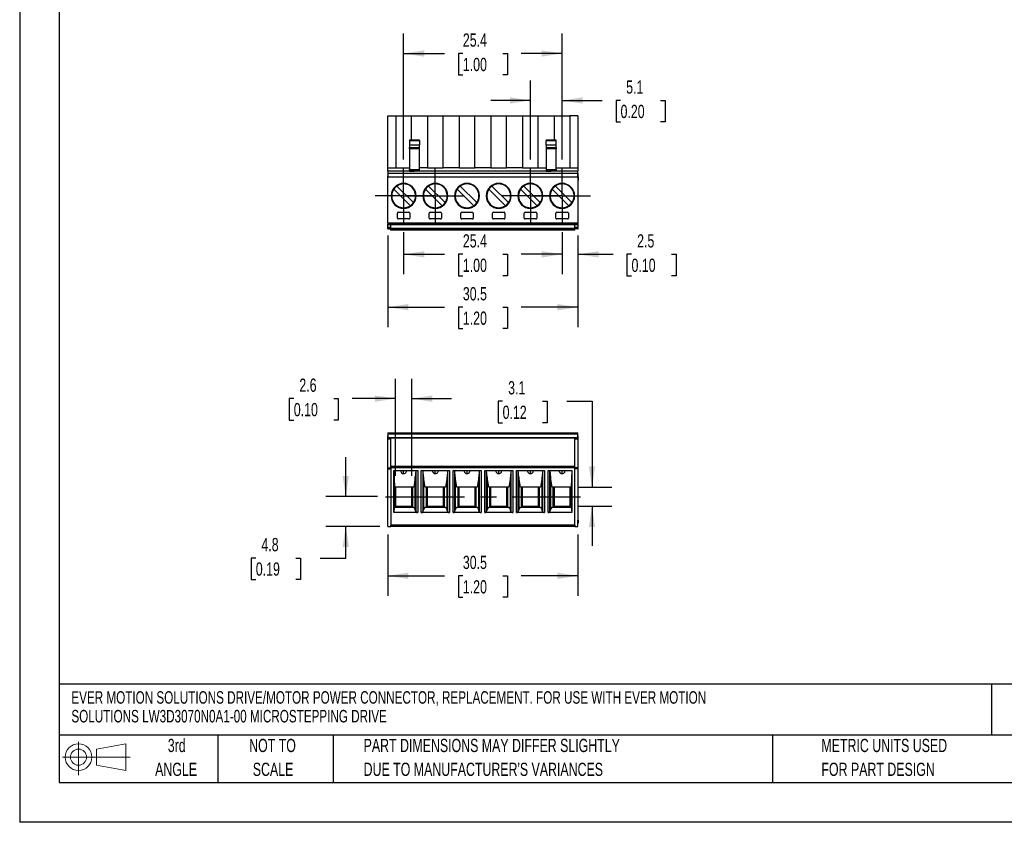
# Model space of a CAD drawing. Header units: millimetres. Extents: x 0 to 279, y 0 to 216.
# Tile 1 of 3: x 0 to 158, y 0 to 129. Entities that reach past the tile are written whole.
import ezdxf

# ---------------------------------------------------------------- set-up
doc = ezdxf.new("R2010")
doc.units = ezdxf.units.MM
doc.linetypes.add('CENTERX2', pattern=[20.32, 12.7, -2.54, 2.54, -2.54])
doc.layers.add('CENTER', color=40, linetype='CENTERX2')
doc.layers.add('SLD-DEFPOINTS', color=7, linetype='Continuous')
doc.layers.add('DIMENSIONS', color=140, linetype='Continuous', lineweight=25)
doc.layers.add('TEXT', color=140, linetype='Continuous', lineweight=25)
doc.styles.add('SLDTEXTSTYLE0', font='TXT', dxfattribs={"width": 0.7})
doc.dimstyles.new('SLDDIMSTYLE0', dxfattribs={"dimtxt": 2.158008, "dimasz": 3.302, "dimexe": 0, "dimexo": 0.0625, "dimgap": 0.539502, "dimtad": 0, "dimtih": 1, "dimtoh": 1, "dimrnd": 1e-09, "dimzin": 12, "dimdsep": 46, "dimtxsty": 'SLDTEXTSTYLE0', "dimsah": 1, "dimcen": 0.09, "dimadec": 0, "dimazin": 3, "dimtfac": 1, "dimtmove": 0, "dimatfit": 0, "dimfxl": 0, "dimfrac": 2, "dimtolj": 1, "dimtzin": 12, "dimarcsym": 0})
doc.dimstyles.new('SLDDIMSTYLE1', dxfattribs={"dimtxt": 2.158008, "dimasz": 3.302, "dimexe": 0, "dimexo": 0.0625, "dimgap": 0.539502, "dimtad": 0, "dimtih": 1, "dimtoh": 1, "dimrnd": 1e-09, "dimzin": 12, "dimdsep": 46, "dimtxsty": 'SLDTEXTSTYLE0', "dimsah": 1, "dimcen": 0.09, "dimadec": 0, "dimazin": 3, "dimtfac": 1, "dimtofl": 0, "dimtmove": 0, "dimatfit": 3, "dimfxl": 0, "dimfrac": 2, "dimtolj": 1, "dimtzin": 12, "dimarcsym": 0})

# ---------------------------------------------------------------- blocks, each defined once
blk = doc.blocks.new('Block11')
at = {"color": 7, "linetype": 'Continuous', "lineweight": 18}
for p, q in [((2.59, 5.31), (2.59, 0)), ((5.48, 4.17), (10.18, 5.03)), ((10.18, 5.03), (10.18, 0.73)), ((5.48, 1.6), (5.48, 4.17)), ((0, 2.88), (10.87, 2.88)), ((5.48, 1.6), (10.18, 0.73))]:
    blk.add_line(p, q, dxfattribs=at)
for radius in [2.15, 1.29]:
    blk.add_circle((2.59, 2.88), radius, dxfattribs=at)
blk = doc.blocks.new('Block12')
at = {"layer": 'SLD-DEFPOINTS'}
blk.add_blockref('Block11', (0, 0), dxfattribs=at)
blk = doc.blocks.new('SW_NOTE_0')
at = {"layer": 'TEXT', "color": 0, "linetype": 'CENTERX2', "lineweight": 18, "char_height": 2, "attachment_point": 1, "style": 'SLDTEXTSTYLE0'}
for s, insert in [('EVER MOTION SOLUTIONS DRIVE/MOTOR POWER CONNECTOR, REPLACEMENT. FOR USE WITH EVER MOTION', (0, 2.58)), ('SOLUTIONS LW3D3070N0A1-00 MICROSTEPPING DRIVE', (0, -0.42))]:
    blk.add_mtext(s, dxfattribs=dict(at, insert=insert))
blk = doc.blocks.new('SW_NOTE_0_3')
at = {"layer": 'TEXT', "color": 0, "linetype": 'CENTERX2', "lineweight": 18, "char_height": 2.1167, "attachment_point": 1, "style": 'SLDTEXTSTYLE0'}
for s, insert in [('PART DIMENSIONS MAY DIFFER SLIGHTLY', (0, 2.73)), ("DUE TO MANUFACTURER'S VARIANCES", (0, -1.09))]:
    blk.add_mtext(s, dxfattribs=dict(at, insert=insert))
blk = doc.blocks.new('SW_NOTE_0_4')
at = {"layer": 'TEXT', "color": 0, "linetype": 'CENTERX2', "lineweight": 18, "char_height": 2.117, "attachment_point": 2, "style": 'SLDTEXTSTYLE0'}
for s, insert in [('NOT TO', (5.26, 2.73)), ('SCALE', (5.35, -1.09))]:
    blk.add_mtext(s, dxfattribs=dict(at, insert=insert))
blk = doc.blocks.new('SW_NOTE_0_5')
at = {"layer": 'TEXT', "color": 0, "linetype": 'CENTERX2', "lineweight": 18, "char_height": 2.117, "attachment_point": 2, "style": 'SLDTEXTSTYLE0'}
for s, insert in [('3rd', (2.32, 2.73)), ('ANGLE', (2.22, -1.09))]:
    blk.add_mtext(s, dxfattribs=dict(at, insert=insert))
blk = doc.blocks.new('SW_NOTE_0_6')
at = {"layer": 'TEXT', "color": 0, "linetype": 'CENTERX2', "lineweight": 18, "char_height": 2.1167, "attachment_point": 1, "style": 'SLDTEXTSTYLE0'}
for s, insert in [('METRIC UNITS USED', (0, 2.73)), ('FOR PART DESIGN', (0, -1.09))]:
    blk.add_mtext(s, dxfattribs=dict(at, insert=insert))
blk = doc.blocks.new('_D')
at = {"layer": 'DIMENSIONS'}
for p, q in [((81.85, 106.13), (81.85, 118.78)), ((86.93, 106.13), (86.93, 118.78)), ((81.85, 115.6), (75.5, 115.6)), ((86.93, 115.6), (93.37, 115.6)), ((96.29, 115.6), (95.57, 115.6)), ((95.57, 115.6), (95.57, 112.17)), ((102.71, 115.6), (103.43, 115.6)), ((103.43, 115.6), (103.43, 112.17)), ((95.57, 112.17), (96.29, 112.17)), ((103.43, 112.17), (102.71, 112.17))]:
    blk.add_line(p, q, dxfattribs=at)
for points in [[(81.85, 115.6), (78.55, 116.11), (78.55, 115.09)], [(86.93, 115.6), (90.23, 115.09), (90.23, 116.11)]]:
    blk.add_solid(points, dxfattribs=at)
at = {"layer": 'DIMENSIONS', "char_height": 2.117, "attachment_point": 1, "style": 'SLDTEXTSTYLE0'}
for s, insert in [('5.1', (97.19, 118.81)), ('0.20', (96.29, 114.9))]:
    blk.add_mtext(s, dxfattribs=dict(at, insert=insert))
blk = doc.blocks.new('_D_1')
at = {"layer": 'DIMENSIONS'}
for p, q in [((61.53, 94.51), (61.53, 87.78)), ((86.93, 94.51), (86.93, 87.78)), ((61.53, 90.96), (68.1, 90.96)), ((71.02, 90.96), (70.3, 90.96)), ((70.3, 90.96), (70.3, 87.53)), ((77.44, 90.96), (78.16, 90.96)), ((78.16, 90.96), (78.16, 87.53)), ((86.93, 90.96), (80.36, 90.96)), ((70.3, 87.53), (71.02, 87.53)), ((78.16, 87.53), (77.44, 87.53))]:
    blk.add_line(p, q, dxfattribs=at)
for points in [[(61.53, 90.96), (64.83, 90.45), (64.83, 91.47)], [(86.93, 90.96), (83.63, 91.47), (83.63, 90.45)]]:
    blk.add_solid(points, dxfattribs=at)
at = {"layer": 'DIMENSIONS', "char_height": 2.117, "attachment_point": 1, "style": 'SLDTEXTSTYLE0'}
for s, insert in [('25.4', (71.02, 94.17)), ('1.00', (71.02, 90.26))]:
    blk.add_mtext(s, dxfattribs=dict(at, insert=insert))
blk = doc.blocks.new('_D_2')
at = {"layer": 'DIMENSIONS'}
for p, q in [((58.99, 93.98), (58.99, 79.32)), ((89.47, 93.98), (89.47, 79.32)), ((58.99, 82.49), (68.1, 82.49)), ((71.02, 82.49), (70.3, 82.49)), ((70.3, 82.49), (70.3, 79.06)), ((77.44, 82.49), (78.16, 82.49)), ((78.16, 82.49), (78.16, 79.06)), ((89.47, 82.49), (80.36, 82.49)), ((70.3, 79.06), (71.02, 79.06)), ((78.16, 79.06), (77.44, 79.06))]:
    blk.add_line(p, q, dxfattribs=at)
for points in [[(58.99, 82.49), (62.29, 81.98), (62.29, 83)], [(89.47, 82.49), (86.17, 83), (86.17, 81.98)]]:
    blk.add_solid(points, dxfattribs=at)
at = {"layer": 'DIMENSIONS', "char_height": 2.117, "attachment_point": 1, "style": 'SLDTEXTSTYLE0'}
for s, insert in [('30.5', (71.02, 85.7)), ('1.20', (71.02, 81.79))]:
    blk.add_mtext(s, dxfattribs=dict(at, insert=insert))
blk = doc.blocks.new('_D_3')
at = {"layer": 'DIMENSIONS'}
for p, q in [((61.53, 106.13), (61.53, 126.3)), ((86.93, 106.13), (86.93, 126.3)), ((61.53, 123.12), (68.1, 123.12)), ((71.02, 123.12), (70.3, 123.12)), ((70.3, 123.12), (70.3, 119.69)), ((77.44, 123.12), (78.16, 123.12)), ((78.16, 123.12), (78.16, 119.69)), ((86.93, 123.12), (80.36, 123.12)), ((70.3, 119.69), (71.02, 119.69)), ((78.16, 119.69), (77.44, 119.69))]:
    blk.add_line(p, q, dxfattribs=at)
for points in [[(61.53, 123.12), (64.83, 122.61), (64.83, 123.63)], [(86.93, 123.12), (83.63, 123.63), (83.63, 122.61)]]:
    blk.add_solid(points, dxfattribs=at)
at = {"layer": 'DIMENSIONS', "char_height": 2.117, "attachment_point": 1, "style": 'SLDTEXTSTYLE0'}
for s, insert in [('25.4', (71.02, 126.33)), ('1.00', (71.02, 122.42))]:
    blk.add_mtext(s, dxfattribs=dict(at, insert=insert))
blk = doc.blocks.new('_D_4')
at = {"layer": 'DIMENSIONS'}
for p, q in [((86.93, 94.51), (86.93, 87.78)), ((89.47, 93.98), (89.47, 87.78)), ((86.93, 90.96), (80.58, 90.96)), ((89.47, 90.96), (95.12, 90.96)), ((98.05, 90.96), (97.32, 90.96)), ((97.32, 90.96), (97.32, 87.53)), ((104.46, 90.96), (105.19, 90.96)), ((105.19, 90.96), (105.19, 87.53)), ((97.32, 87.53), (98.05, 87.53)), ((105.19, 87.53), (104.46, 87.53))]:
    blk.add_line(p, q, dxfattribs=at)
for points in [[(86.93, 90.96), (83.63, 91.47), (83.63, 90.45)], [(89.47, 90.96), (92.77, 90.45), (92.77, 91.47)]]:
    blk.add_solid(points, dxfattribs=at)
at = {"layer": 'DIMENSIONS', "char_height": 2.117, "attachment_point": 1, "style": 'SLDTEXTSTYLE0'}
for s, insert in [('2.5', (98.95, 94.17)), ('0.10', (98.05, 90.26))]:
    blk.add_mtext(s, dxfattribs=dict(at, insert=insert))
blk = doc.blocks.new('SW_CENTERMARKSYMBOL_0')
at = {"layer": 'CENTER', "color": 0}
for p, q in [((0, 2.54), (0, 4.54)), ((0, 0), (0, 2.54)), ((-2.54, 0), (-4.54, 0)), ((0, 0), (-2.54, 0)), ((0, 0), (0, -2.54)), ((0, 0), (2.54, 0)), ((2.54, 0), (4.54, 0)), ((0, -2.54), (0, -4.54))]:
    blk.add_line(p, q, dxfattribs=at)
blk = doc.blocks.new('SW_CENTERMARKSYMBOL_1')
at = {"layer": 'CENTER', "color": 0}
for p, q in [((0, 2.54), (0, 4.54)), ((0, 0), (0, 2.54)), ((-2.54, 0), (-4.54, 0)), ((0, 0), (-2.54, 0)), ((0, 0), (0, -2.54)), ((0, 0), (2.54, 0)), ((2.54, 0), (4.54, 0)), ((0, -2.54), (0, -4.54))]:
    blk.add_line(p, q, dxfattribs=at)
blk = doc.blocks.new('SW_CENTERMARKSYMBOL_2')
at = {"layer": 'CENTER', "color": 0}
for p, q in [((0, 2.54), (0, 4.54)), ((0, 0), (0, 2.54)), ((-2.54, 0), (-4.54, 0)), ((0, 0), (-2.54, 0)), ((0, 0), (0, -2.54)), ((0, 0), (2.54, 0)), ((2.54, 0), (4.54, 0)), ((0, -2.54), (0, -4.54))]:
    blk.add_line(p, q, dxfattribs=at)
blk = doc.blocks.new('SW_CENTERMARKSYMBOL_3')
at = {"layer": 'CENTER', "color": 0}
for p, q in [((0, 2.54), (0, 4.54)), ((0, 0), (0, 2.54)), ((-2.54, 0), (-4.54, 0)), ((0, 0), (-2.54, 0)), ((0, 0), (0, -2.54)), ((0, 0), (2.54, 0)), ((2.54, 0), (4.54, 0)), ((0, -2.54), (0, -4.54))]:
    blk.add_line(p, q, dxfattribs=at)
blk = doc.blocks.new('_D_14')
at = {"layer": 'DIMENSIONS'}
for p, q in [((58.99, 46.11), (58.99, 36.29)), ((89.47, 46.11), (89.47, 36.29)), ((58.99, 39.47), (68.1, 39.47)), ((71.02, 39.47), (70.3, 39.47)), ((70.3, 39.47), (70.3, 36.04)), ((77.44, 39.47), (78.16, 39.47)), ((78.16, 39.47), (78.16, 36.04)), ((89.47, 39.47), (80.36, 39.47)), ((70.3, 36.04), (71.02, 36.04)), ((78.16, 36.04), (77.44, 36.04))]:
    blk.add_line(p, q, dxfattribs=at)
for points in [[(58.99, 39.47), (62.29, 38.96), (62.29, 39.98)], [(89.47, 39.47), (86.17, 39.98), (86.17, 38.96)]]:
    blk.add_solid(points, dxfattribs=at)
at = {"layer": 'DIMENSIONS', "char_height": 2.117, "attachment_point": 1, "style": 'SLDTEXTSTYLE0'}
for s, insert in [('30.5', (71.02, 42.68)), ('1.20', (71.02, 38.77))]:
    blk.add_mtext(s, dxfattribs=dict(at, insert=insert))
blk = doc.blocks.new('_D_15')
at = {"layer": 'DIMENSIONS'}
for p, q in [((60.23, 55.48), (60.23, 71.03)), ((62.83, 55.48), (62.83, 71.03)), ((43.93, 67.85), (43.2, 67.85)), ((43.2, 67.85), (43.2, 64.42)), ((50.34, 67.85), (51.06, 67.85)), ((51.06, 67.85), (51.06, 64.42)), ((60.23, 67.85), (53.26, 67.85)), ((62.83, 67.85), (69.18, 67.85)), ((43.2, 64.42), (43.93, 64.42)), ((51.06, 64.42), (50.34, 64.42))]:
    blk.add_line(p, q, dxfattribs=at)
for points in [[(60.23, 67.85), (56.93, 68.36), (56.93, 67.34)], [(62.83, 67.85), (66.13, 67.34), (66.13, 68.36)]]:
    blk.add_solid(points, dxfattribs=at)
at = {"layer": 'DIMENSIONS', "char_height": 2.117, "attachment_point": 1, "style": 'SLDTEXTSTYLE0'}
for s, insert in [('2.6', (44.82, 71.06)), ('0.10', (43.93, 67.15))]:
    blk.add_mtext(s, dxfattribs=dict(at, insert=insert))
blk = doc.blocks.new('_D_16')
at = {"layer": 'DIMENSIONS'}
for p, q in [((52.26, 52.15), (52.26, 58.5)), ((57.34, 52.15), (49.08, 52.15)), ((57.72, 47.38), (49.08, 47.38)), ((52.26, 42.32), (52.26, 47.38)), ((37.84, 42.32), (37.12, 42.32)), ((37.12, 42.32), (37.12, 38.89)), ((44.26, 42.32), (44.98, 42.32)), ((44.98, 42.32), (44.98, 38.89)), ((48.15, 42.32), (52.26, 42.32)), ((37.12, 38.89), (37.84, 38.89)), ((44.98, 38.89), (44.26, 38.89))]:
    blk.add_line(p, q, dxfattribs=at)
for points in [[(52.26, 52.15), (52.76, 55.45), (51.75, 55.45)], [(52.26, 47.38), (51.75, 44.08), (52.76, 44.08)]]:
    blk.add_solid(points, dxfattribs=at)
at = {"layer": 'DIMENSIONS', "char_height": 2.117, "attachment_point": 1, "style": 'SLDTEXTSTYLE0'}
for s, insert in [('4.8', (38.74, 45.53)), ('0.19', (37.84, 41.62))]:
    blk.add_mtext(s, dxfattribs=dict(at, insert=insert))
blk = doc.blocks.new('_D_17')
at = {"layer": 'DIMENSIONS'}
for p, q in [((77.39, 67.42), (76.66, 67.42)), ((76.66, 67.42), (76.66, 63.99)), ((83.8, 67.42), (84.52, 67.42)), ((84.52, 67.42), (84.52, 63.99)), ((87.69, 67.42), (91.72, 67.42)), ((91.72, 67.42), (91.72, 53.68)), ((76.66, 63.99), (77.39, 63.99)), ((84.52, 63.99), (83.8, 63.99)), ((89.62, 53.68), (94.89, 53.68)), ((89.5, 50.61), (94.89, 50.61)), ((91.72, 50.61), (91.72, 44.26))]:
    blk.add_line(p, q, dxfattribs=at)
for points in [[(91.72, 53.68), (92.22, 56.99), (91.21, 56.99)], [(91.72, 50.61), (91.21, 47.31), (92.22, 47.31)]]:
    blk.add_solid(points, dxfattribs=at)
at = {"layer": 'DIMENSIONS', "char_height": 2.117, "attachment_point": 1, "style": 'SLDTEXTSTYLE0'}
for s, insert in [('3.1', (78.28, 70.64)), ('0.12', (77.39, 66.72))]:
    blk.add_mtext(s, dxfattribs=dict(at, insert=insert))

msp = doc.modelspace()

# ---------------------------------------------------------------- linework, layer by layer
at = {"color": 7, "linetype": 'Continuous'}
for p in [(0.002, 215.903), (279.402, 0.003)]:
    msp.add_line(p, (0.002, 0.003), dxfattribs=at)
for p, q in [((58.989, 113.123), (60.274, 113.123)), ((58.989, 104.793), (58.989, 113.123)), ((60.274, 113.123), (60.274, 104.793)), ((60.274, 113.123), (62.784, 113.123)), ((62.784, 109.255), (62.784, 113.123)), ((62.784, 113.123), (65.354, 113.123)), ((65.354, 113.123), (65.354, 104.793)), ((65.354, 113.123), (67.864, 113.123)), ((67.864, 104.793), (67.864, 113.123)), ((67.864, 113.123), (70.434, 113.123)), ((70.434, 113.123), (70.434, 104.793)), ((70.434, 113.123), (72.944, 113.123)), ((72.944, 104.793), (72.944, 113.123)), ((72.944, 113.123), (75.514, 113.123)), ((75.514, 113.123), (75.514, 104.793)), ((75.514, 113.123), (78.024, 113.123)), ((78.024, 113.123), (80.594, 113.123)), ((78.024, 104.793), (78.024, 113.123)), ((80.594, 113.123), (80.594, 104.793)), ((80.594, 113.123), (83.104, 113.123)), ((83.104, 104.793), (83.104, 113.123)), ((83.104, 113.123), (85.674, 113.123)), ((85.674, 113.123), (85.674, 109.255)), ((85.674, 113.123), (88.184, 113.123)), ((88.184, 113.123), (88.184, 104.793)), ((89.469, 113.123), (88.184, 113.123)), ((89.469, 113.123), (89.469, 104.793)), ((64.074, 109.255), (62.474, 109.255)), ((62.474, 109.255), (62.474, 109.196)), ((62.474, 109.196), (64.074, 109.196)), ((62.474, 109.196), (62.474, 108.416)), ((64.074, 109.196), (64.074, 109.255)), ((64.074, 109.196), (64.074, 108.416)), ((85.994, 109.255), (84.394, 109.255)), ((84.394, 109.255), (84.394, 109.196)), ((84.394, 109.196), (85.994, 109.196)), ((84.394, 108.416), (84.394, 109.196)), ((85.994, 109.196), (85.994, 109.255)), ((85.994, 108.416), (85.994, 109.196)), ((64.074, 108.416), (62.474, 108.416)), ((62.474, 108.416), (62.474, 108.08)), ((62.474, 108.08), (64.074, 108.08)), ((62.474, 107.861), (62.474, 108.08)), ((64.074, 107.861), (62.474, 107.861)), ((62.474, 107.861), (62.474, 104.527)), ((64.074, 108.08), (64.074, 108.416)), ((64.074, 107.861), (64.074, 108.08)), ((64.074, 104.527), (64.074, 107.861)), ((85.994, 108.416), (84.394, 108.416)), ((84.394, 108.416), (84.394, 108.08)), ((84.394, 108.08), (85.994, 108.08)), ((84.394, 108.08), (84.394, 107.861)), ((85.994, 107.861), (84.394, 107.861)), ((84.394, 107.861), (84.394, 104.527)), ((85.994, 108.08), (85.994, 108.416)), ((85.994, 108.08), (85.994, 107.861)), ((85.994, 104.527), (85.994, 107.861)), ((58.989, 104.793), (60.274, 104.793)), ((58.989, 104.293), (58.989, 104.793)), ((62.474, 104.293), (58.989, 104.293)), ((58.989, 104.293), (58.989, 103.923)), ((60.274, 104.793), (62.474, 104.793)), ((62.474, 104.527), (64.074, 104.527)), ((62.474, 104.524), (62.474, 104.527)), ((62.474, 104.295), (62.474, 104.524)), ((62.474, 104.295), (62.474, 104.294)), ((63.254, 104.295), (62.474, 104.295)), ((64.074, 104.295), (62.474, 104.295)), ((62.474, 104.294), (63.254, 104.294)), ((63.299, 104.295), (63.254, 104.295)), ((63.299, 104.293), (63.254, 104.293)), ((63.345, 104.295), (63.299, 104.295)), ((63.345, 104.293), (63.299, 104.293)), ((64.074, 104.295), (63.345, 104.295)), ((64.074, 104.293), (63.345, 104.293)), ((65.354, 104.793), (64.074, 104.793)), ((64.074, 104.295), (64.074, 104.527)), ((64.074, 104.294), (64.074, 104.295)), ((84.394, 104.293), (64.074, 104.293)), ((65.354, 104.793), (67.864, 104.793)), ((70.434, 104.793), (67.864, 104.793)), ((70.434, 104.793), (72.944, 104.793)), ((75.514, 104.793), (72.944, 104.793)), ((75.514, 104.793), (78.024, 104.793)), ((80.594, 104.793), (78.024, 104.793)), ((80.594, 104.793), (83.104, 104.793)), ((83.104, 104.793), (84.394, 104.793)), ((84.394, 104.527), (85.994, 104.527)), ((84.394, 104.527), (84.394, 104.295)), ((84.394, 104.295), (84.394, 104.294)), ((85.174, 104.295), (84.394, 104.295)), ((85.994, 104.295), (84.394, 104.295)), ((84.394, 104.294), (85.174, 104.294)), ((85.219, 104.295), (85.174, 104.295)), ((85.219, 104.293), (85.174, 104.293)), ((85.265, 104.295), (85.219, 104.295)), ((85.265, 104.293), (85.219, 104.293)), ((85.994, 104.295), (85.265, 104.295)), ((85.994, 104.293), (85.265, 104.293)), ((85.994, 104.793), (88.184, 104.793)), ((85.994, 104.527), (85.994, 104.524)), ((85.994, 104.524), (85.994, 104.295)), ((85.994, 104.294), (85.994, 104.295)), ((89.469, 104.293), (85.994, 104.293)), ((88.184, 104.793), (89.469, 104.793)), ((89.469, 104.793), (89.469, 104.293)), ((89.469, 103.923), (89.469, 104.293)), ((58.959, 103.513), (58.959, 103.013)), ((58.989, 103.513), (58.959, 103.513)), ((58.989, 103.013), (58.959, 103.013)), ((58.959, 103.013), (58.959, 97.028)), ((59.564, 103.923), (58.989, 103.923)), ((58.989, 103.923), (58.989, 103.9)), ((89.469, 103.9), (58.989, 103.9)), ((58.989, 103.9), (58.989, 103.3)), ((89.469, 103.3), (58.989, 103.3)), ((58.989, 95.977), (58.989, 103.3)), ((88.894, 103.923), (59.564, 103.923)), ((89.469, 103.923), (88.894, 103.923)), ((89.469, 103.9), (89.469, 103.923)), ((89.469, 103.3), (89.469, 103.9)), ((89.469, 103.893), (89.499, 103.893)), ((89.469, 103.393), (89.499, 103.393)), ((89.499, 103.353), (89.469, 103.353)), ((89.469, 103.3), (89.469, 95.977)), ((89.469, 102.853), (89.499, 102.853)), ((89.499, 103.393), (89.499, 103.893)), ((89.499, 103.353), (89.499, 103.393)), ((89.499, 103.353), (89.499, 102.853)), ((89.499, 97.253), (89.499, 102.853)), ((59.954, 101.404), (62.61, 98.748)), ((63.105, 99.243), (60.449, 101.899)), ((65.034, 101.404), (67.69, 98.748)), ((68.185, 99.243), (65.529, 101.899)), ((70.114, 101.404), (72.77, 98.748)), ((73.265, 99.243), (70.609, 101.899)), ((75.194, 101.404), (77.85, 98.748)), ((78.345, 99.243), (75.689, 101.899)), ((80.274, 101.404), (82.93, 98.748)), ((83.425, 99.243), (80.769, 101.899)), ((85.354, 101.404), (88.01, 98.748)), ((88.505, 99.243), (85.849, 101.899)), ((58.989, 97.028), (58.959, 97.028)), ((58.959, 97.028), (58.959, 96.528)), ((58.989, 96.528), (58.959, 96.528)), ((60.529, 96.772), (60.529, 97.573)), ((60.679, 97.723), (62.379, 97.723)), ((62.38, 96.623), (60.679, 96.623)), ((62.529, 97.573), (62.529, 96.773)), ((65.609, 96.773), (65.609, 97.573)), ((65.759, 97.723), (67.459, 97.723)), ((67.46, 96.623), (65.759, 96.623)), ((67.609, 97.573), (67.609, 96.773)), ((70.689, 96.773), (70.689, 97.573)), ((70.839, 97.723), (72.539, 97.723)), ((72.54, 96.623), (70.839, 96.623)), ((72.689, 97.573), (72.689, 96.773)), ((75.769, 96.773), (75.769, 97.573)), ((75.919, 97.723), (77.619, 97.723)), ((77.62, 96.623), (75.919, 96.623)), ((77.769, 97.573), (77.769, 96.773)), ((80.849, 96.773), (80.849, 97.573)), ((80.999, 97.723), (82.699, 97.723)), ((82.7, 96.623), (80.999, 96.623)), ((82.849, 97.573), (82.849, 96.773)), ((85.929, 96.773), (85.929, 97.573)), ((86.079, 97.723), (87.78, 97.723)), ((87.779, 96.623), (86.079, 96.623)), ((87.929, 97.573), (87.929, 96.772)), ((89.469, 97.253), (89.499, 97.253)), ((89.469, 96.753), (89.499, 96.753)), ((89.499, 96.753), (89.499, 97.253)), ((89.499, 95.553), (89.499, 96.753)), ((58.989, 95.977), (89.469, 95.977)), ((58.989, 95.977), (58.989, 95.777)), ((58.989, 95.777), (89.469, 95.777)), ((58.989, 95.777), (58.989, 95.753)), ((58.989, 95.753), (89.469, 95.753)), ((58.989, 95.323), (58.989, 95.753)), ((58.989, 95.323), (59.479, 95.323)), ((58.989, 95.253), (58.989, 95.323)), ((58.989, 95.253), (59.479, 95.253)), ((58.989, 95.25), (58.989, 95.253)), ((58.989, 95.053), (58.989, 95.25)), ((58.989, 95.053), (59.479, 95.053)), ((59.479, 95.123), (59.479, 95.753)), ((59.479, 95.123), (88.979, 95.123)), ((59.479, 95.123), (59.479, 95.023)), ((88.979, 95.023), (59.479, 95.023)), ((59.479, 94.823), (59.479, 95.023)), ((88.979, 94.823), (59.479, 94.823)), ((88.979, 95.123), (88.979, 95.753)), ((88.979, 95.323), (89.469, 95.323)), ((89.469, 95.253), (88.979, 95.253)), ((88.979, 95.023), (88.979, 95.123)), ((89.469, 95.053), (88.979, 95.053)), ((88.979, 94.823), (88.979, 95.023)), ((89.469, 95.777), (89.469, 95.977)), ((89.469, 95.753), (89.469, 95.777)), ((89.469, 95.753), (89.469, 95.323)), ((89.469, 95.553), (89.499, 95.553)), ((89.469, 95.323), (89.469, 95.253)), ((89.469, 95.253), (89.469, 95.252)), ((89.469, 95.252), (89.469, 95.053)), ((89.469, 95.053), (89.499, 95.053)), ((89.499, 95.053), (89.499, 95.553)), ((58.989, 61.884), (58.959, 61.884)), ((58.959, 61.884), (58.959, 61.384)), ((58.989, 62.384), (89.469, 62.384)), ((58.989, 62.384), (58.989, 62.192)), ((58.989, 62.192), (89.469, 62.192)), ((58.989, 62.192), (58.989, 61.634)), ((58.989, 61.634), (89.469, 61.634)), ((58.989, 61.634), (58.989, 61.411)), ((89.469, 62.192), (89.469, 62.384)), ((89.469, 61.634), (89.469, 62.192)), ((89.469, 61.884), (89.499, 61.884)), ((89.469, 61.411), (89.469, 61.634)), ((89.499, 61.384), (89.499, 61.884)), ((58.989, 61.384), (58.959, 61.384)), ((58.959, 61.384), (58.959, 54.934)), ((58.989, 61.411), (59.479, 61.411)), ((58.989, 56.784), (58.989, 61.411)), ((88.979, 61.534), (59.479, 61.534)), ((59.479, 56.984), (59.479, 61.534)), ((88.979, 56.984), (88.979, 61.534)), ((88.979, 61.411), (89.469, 61.411)), ((89.469, 61.411), (89.469, 56.784)), ((89.469, 61.384), (89.499, 61.384)), ((89.499, 56.884), (89.499, 61.384)), ((88.979, 56.984), (59.479, 56.984)), ((59.479, 56.784), (59.479, 56.984)), ((88.979, 56.784), (88.979, 56.984)), ((89.469, 56.884), (89.499, 56.884)), ((89.499, 56.384), (89.499, 56.884)), ((58.989, 56.584), (58.989, 56.784)), ((58.989, 56.784), (58.989, 56.784)), ((58.989, 56.784), (59.479, 56.784)), ((58.989, 56.584), (59.479, 56.584)), ((58.989, 47.384), (58.989, 56.584)), ((59.479, 56.784), (59.479, 47.584)), ((88.979, 56.784), (59.479, 56.784)), ((59.97, 49.6), (59.97, 56.334)), ((59.97, 56.334), (61.529, 56.334)), ((60.104, 53.684), (59.996, 56.334)), ((61.529, 56.334), (63.778, 56.334)), ((61.529, 55.834), (61.529, 56.334)), ((63.404, 55.249), (63.139, 53.684)), ((63.475, 56.334), (63.404, 55.249)), ((63.404, 50.062), (63.404, 55.249)), ((63.48, 56.334), (63.48, 49.749)), ((63.778, 56.334), (63.778, 49.6)), ((64.361, 49.6), (64.361, 56.334)), ((64.361, 56.334), (66.609, 56.334)), ((64.658, 49.749), (64.658, 56.334)), ((64.734, 55.249), (64.663, 56.334)), ((64.999, 53.684), (64.734, 55.249)), ((64.734, 55.249), (64.734, 50.062)), ((66.609, 56.334), (68.858, 56.334)), ((66.609, 55.834), (66.609, 56.334)), ((68.484, 55.249), (68.219, 53.684)), ((68.555, 56.334), (68.484, 55.249)), ((68.484, 50.062), (68.484, 55.249)), ((68.56, 56.334), (68.56, 49.749)), ((68.858, 56.334), (68.858, 49.6)), ((69.441, 49.6), (69.441, 56.334)), ((69.441, 56.334), (71.689, 56.334)), ((69.738, 49.749), (69.738, 56.334)), ((69.814, 55.249), (69.743, 56.334)), ((70.079, 53.684), (69.814, 55.249)), ((69.814, 55.249), (69.814, 50.062)), ((71.689, 56.334), (73.938, 56.334)), ((71.689, 55.834), (71.689, 56.334)), ((73.564, 55.249), (73.299, 53.684)), ((73.635, 56.334), (73.564, 55.249)), ((73.564, 50.062), (73.564, 55.249)), ((73.64, 56.334), (73.64, 49.749)), ((73.938, 56.334), (73.938, 49.6)), ((74.521, 49.6), (74.521, 56.334)), ((74.521, 56.334), (76.769, 56.334)), ((74.818, 49.749), (74.818, 56.334)), ((74.894, 55.249), (74.823, 56.334)), ((75.159, 53.684), (74.894, 55.249)), ((74.894, 55.249), (74.894, 50.062)), ((76.769, 56.334), (79.018, 56.334)), ((76.769, 55.834), (76.769, 56.334)), ((78.644, 55.249), (78.379, 53.684)), ((78.715, 56.334), (78.644, 55.249)), ((78.644, 50.062), (78.644, 55.249)), ((78.72, 56.334), (78.72, 49.749)), ((79.018, 56.334), (79.018, 49.6)), ((79.601, 49.6), (79.601, 56.334)), ((79.601, 56.334), (81.849, 56.334)), ((79.898, 49.749), (79.898, 56.334)), ((79.974, 55.249), (79.903, 56.334)), ((80.239, 53.684), (79.974, 55.249)), ((79.974, 55.249), (79.974, 50.062)), ((81.849, 56.334), (84.098, 56.334)), ((81.849, 55.834), (81.849, 56.334)), ((83.724, 55.249), (83.459, 53.684)), ((83.795, 56.334), (83.724, 55.249)), ((83.724, 50.062), (83.724, 55.249)), ((83.8, 56.334), (83.8, 49.749)), ((84.098, 56.334), (84.098, 49.6)), ((84.681, 49.6), (84.681, 56.334)), ((84.681, 56.334), (86.929, 56.334)), ((84.978, 49.749), (84.978, 56.334)), ((84.983, 56.334), (85.054, 55.249)), ((85.319, 53.684), (85.054, 55.249)), ((85.054, 55.249), (85.054, 50.062)), ((86.929, 56.334), (88.488, 56.334)), ((86.929, 55.834), (86.929, 56.334)), ((88.462, 56.334), (88.354, 53.684)), ((88.488, 56.334), (88.488, 49.6)), ((88.979, 47.584), (88.979, 56.784)), ((89.469, 56.784), (88.979, 56.784)), ((89.469, 56.584), (88.979, 56.584)), ((89.469, 56.784), (89.469, 56.584)), ((89.469, 56.784), (89.469, 56.784)), ((89.469, 56.584), (89.469, 49.384)), ((89.469, 56.384), (89.499, 56.384)), ((58.989, 54.934), (58.959, 54.934)), ((58.959, 54.934), (58.959, 54.434)), ((58.989, 54.434), (58.959, 54.434)), ((63.139, 53.684), (60.104, 53.684)), ((60.104, 50.484), (60.104, 53.684)), ((60.229, 53.684), (60.229, 50.614)), ((62.829, 50.614), (62.829, 53.684)), ((62.954, 53.684), (62.954, 50.484)), ((68.219, 53.684), (64.999, 53.684)), ((65.184, 50.484), (65.184, 53.684)), ((65.309, 53.684), (65.309, 50.614)), ((67.909, 50.614), (67.909, 53.684)), ((68.034, 53.684), (68.034, 50.484)), ((73.299, 53.684), (70.079, 53.684)), ((70.264, 50.484), (70.264, 53.684)), ((70.389, 53.684), (70.389, 50.614)), ((72.989, 50.614), (72.989, 53.684)), ((73.114, 53.684), (73.114, 50.484)), ((78.379, 53.684), (75.159, 53.684)), ((75.344, 50.484), (75.344, 53.684)), ((75.469, 53.684), (75.469, 50.614)), ((78.069, 50.614), (78.069, 53.684)), ((78.194, 53.684), (78.194, 50.484)), ((83.459, 53.684), (80.239, 53.684)), ((80.424, 50.484), (80.424, 53.684)), ((80.549, 53.684), (80.549, 50.614)), ((83.149, 50.614), (83.149, 53.684)), ((83.274, 53.684), (83.274, 50.484)), ((88.354, 53.684), (85.319, 53.684)), ((85.504, 50.484), (85.504, 53.684)), ((85.629, 53.684), (85.629, 50.614)), ((88.229, 50.614), (88.229, 53.684)), ((88.354, 53.684), (88.354, 50.484)), ((60.229, 50.614), (62.829, 50.614)), ((65.309, 50.614), (67.909, 50.614)), ((70.389, 50.614), (72.989, 50.614)), ((75.469, 50.614), (78.069, 50.614)), ((80.549, 50.614), (83.149, 50.614)), ((85.629, 50.614), (88.229, 50.614)), ((59.97, 49.6), (60.104, 50.484)), ((63.778, 49.6), (59.97, 49.6)), ((60.104, 50.484), (63.139, 50.484)), ((63.139, 50.484), (63.404, 50.062)), ((63.48, 49.749), (63.404, 50.062)), ((63.48, 49.749), (63.481, 49.748)), ((68.858, 49.6), (64.361, 49.6)), ((64.658, 49.749), (64.734, 50.062)), ((64.658, 49.748), (64.658, 49.749)), ((64.734, 50.062), (64.999, 50.484)), ((64.999, 50.484), (68.219, 50.484)), ((68.219, 50.484), (68.484, 50.062)), ((68.56, 49.749), (68.484, 50.062)), ((68.56, 49.749), (68.561, 49.748)), ((73.938, 49.6), (69.441, 49.6)), ((69.738, 49.749), (69.814, 50.062)), ((69.738, 49.748), (69.738, 49.749)), ((69.814, 50.062), (70.079, 50.484)), ((70.079, 50.484), (73.299, 50.484)), ((73.299, 50.484), (73.564, 50.062)), ((73.64, 49.749), (73.564, 50.062)), ((73.64, 49.749), (73.641, 49.748)), ((79.018, 49.6), (74.521, 49.6)), ((74.818, 49.749), (74.894, 50.062)), ((74.818, 49.748), (74.818, 49.749)), ((74.894, 50.062), (75.159, 50.484)), ((75.159, 50.484), (78.379, 50.484)), ((78.379, 50.484), (78.644, 50.062)), ((78.72, 49.749), (78.644, 50.062)), ((78.72, 49.749), (78.721, 49.748)), ((84.098, 49.6), (79.601, 49.6)), ((79.898, 49.749), (79.974, 50.062)), ((79.898, 49.748), (79.898, 49.749)), ((79.974, 50.062), (80.239, 50.484)), ((80.239, 50.484), (83.459, 50.484)), ((83.459, 50.484), (83.724, 50.062)), ((83.8, 49.749), (83.724, 50.062)), ((83.8, 49.749), (83.801, 49.748)), ((88.488, 49.6), (84.681, 49.6)), ((84.978, 49.749), (85.054, 50.062)), ((84.978, 49.748), (84.978, 49.749)), ((85.054, 50.062), (85.319, 50.484)), ((85.319, 50.484), (88.354, 50.484)), ((88.354, 50.484), (88.488, 49.6)), ((89.469, 49.884), (89.499, 49.884)), ((89.469, 49.384), (89.499, 49.384)), ((89.499, 49.384), (89.499, 49.884)), ((89.499, 48.384), (89.499, 49.384)), ((58.989, 47.384), (59.479, 47.384)), ((88.979, 47.584), (59.479, 47.584)), ((59.479, 47.384), (59.479, 47.584)), ((88.979, 47.384), (59.479, 47.384)), ((88.979, 47.584), (88.979, 47.384)), ((88.979, 47.384), (89.469, 47.384)), ((89.469, 48.384), (89.469, 48.381)), ((89.499, 48.384), (89.469, 48.384)), ((89.469, 47.384), (89.469, 48.381)), ((89.469, 47.884), (89.499, 47.884)), ((89.499, 48.384), (89.499, 48.381)), ((89.499, 48.381), (89.499, 47.884))]:
    msp.add_line(p, q)
for centre, radius, start, end in [((61.529, 100.323), 2, 0, 180), ((61.53, 100.323), 1.91, 145.55697, 270), ((61.53, 100.323), 1.91, 124.44303, 145.55697), ((61.53, 100.323), 1.91, 90, 124.44303), ((61.53, 100.323), 1.91, 325.55697, 90), ((66.609, 100.323), 2, 0, 180), ((66.61, 100.323), 1.91, 145.55697, 270), ((66.61, 100.323), 1.91, 124.44303, 145.55697), ((66.61, 100.323), 1.91, 90, 124.44303), ((66.61, 100.323), 1.91, 325.55697, 90), ((71.689, 100.323), 2, 0, 180), ((71.69, 100.323), 1.91, 145.55697, 270), ((71.69, 100.323), 1.91, 124.44303, 145.55697), ((71.69, 100.323), 1.91, 90, 124.44303), ((71.69, 100.323), 1.91, 325.55697, 90), ((76.769, 100.323), 2, 0, 180), ((76.77, 100.323), 1.91, 145.55697, 270), ((76.77, 100.323), 1.91, 124.44303, 145.55697), ((76.77, 100.323), 1.91, 90, 124.44303), ((76.77, 100.323), 1.91, 325.55697, 90), ((81.849, 100.323), 2, 0, 180), ((81.85, 100.323), 1.91, 145.55697, 270), ((81.85, 100.323), 1.91, 124.44303, 145.55697), ((81.85, 100.323), 1.91, 90, 124.44303), ((81.85, 100.323), 1.91, 325.55697, 90), ((86.929, 100.323), 2, 0, 180), ((86.93, 100.323), 1.91, 145.55697, 270), ((86.93, 100.323), 1.91, 124.44303, 145.55697), ((86.93, 100.323), 1.91, 90, 124.44303), ((86.93, 100.323), 1.91, 325.55697, 90), ((61.529, 100.323), 2, 180, 0), ((66.609, 100.323), 2, 180, 0), ((71.689, 100.323), 2, 180, 0), ((76.769, 100.323), 2, 180, 0), ((81.849, 100.323), 2, 180, 0), ((86.929, 100.323), 2, 180, 0), ((61.53, 100.323), 1.91, 270, 304.44303), ((61.53, 100.323), 1.91, 304.44303, 325.55697), ((66.61, 100.323), 1.91, 270, 304.44303), ((66.61, 100.323), 1.91, 304.44303, 325.55697), ((71.69, 100.323), 1.91, 270, 304.44303), ((71.69, 100.323), 1.91, 304.44303, 325.55697), ((76.77, 100.323), 1.91, 270, 304.44303), ((76.77, 100.323), 1.91, 304.44303, 325.55697), ((81.85, 100.323), 1.91, 270, 304.44303), ((81.85, 100.323), 1.91, 304.44303, 325.55697), ((86.93, 100.323), 1.91, 270, 304.44303), ((86.93, 100.323), 1.91, 304.44303, 325.55697), ((60.679, 97.573), 0.15, 90.18174, 180), ((60.679, 96.773), 0.15, 180.18174, 270), ((62.379, 97.573), 0.15, 0.18174, 90), ((62.379, 96.773), 0.15, 270.18174, 0), ((65.759, 97.573), 0.15, 90, 179.81826), ((65.759, 96.773), 0.15, 180, 269.81826), ((67.459, 97.573), 0.15, 0.18174, 90), ((67.459, 96.773), 0.15, 270.18174, 0), ((70.839, 97.573), 0.15, 90, 179.81826), ((70.839, 96.773), 0.15, 180, 269.81826), ((72.539, 97.573), 0.15, 0.18174, 90), ((72.539, 96.773), 0.15, 270.18174, 0), ((75.919, 97.573), 0.15, 90, 179.81826), ((75.919, 96.773), 0.15, 180, 269.81826), ((77.619, 97.573), 0.15, 0.18174, 90), ((77.619, 96.773), 0.15, 270.18174, 0), ((80.999, 97.573), 0.15, 90, 179.81826), ((80.999, 96.773), 0.15, 180, 269.81826), ((82.699, 97.573), 0.15, 0.18174, 90), ((82.699, 96.773), 0.15, 270.18174, 0), ((86.079, 97.573), 0.15, 90, 179.81826), ((86.079, 96.773), 0.15, 180, 269.81826), ((87.779, 96.773), 0.15, 270, 359.81826), ((87.779, 97.573), 0.15, 0, 89.81826), ((61.468, 56.254), 0.403, 168.52965, 251.01806), ((61.529, 56.334), 0.5, 247.37374, 270), ((61.529, 56.334), 0.5, 270, 296.72424), ((61.589, 56.257), 0.403, 294.03114, 11.00062), ((66.548, 56.254), 0.403, 168.52965, 251.01806), ((66.609, 56.334), 0.5, 247.37374, 270), ((66.609, 56.334), 0.5, 270, 296.72424), ((66.669, 56.257), 0.403, 294.03114, 11.00062), ((71.628, 56.254), 0.403, 168.52965, 251.01806), ((71.689, 56.334), 0.5, 247.37374, 270), ((71.689, 56.334), 0.5, 270, 296.72424), ((71.749, 56.257), 0.403, 294.03114, 11.00062), ((76.708, 56.254), 0.403, 168.52965, 251.01806), ((76.769, 56.334), 0.5, 247.37374, 270), ((76.769, 56.334), 0.5, 270, 296.72424), ((76.829, 56.257), 0.403, 294.03114, 11.00062), ((81.788, 56.254), 0.403, 168.52965, 251.01806), ((81.849, 56.334), 0.5, 247.37374, 270), ((81.849, 56.334), 0.5, 270, 296.72424), ((81.909, 56.257), 0.403, 294.03114, 11.00062), ((86.868, 56.254), 0.403, 168.52965, 251.01806), ((86.929, 56.334), 0.5, 247.37374, 270), ((86.929, 56.334), 0.5, 270, 296.72424), ((86.989, 56.257), 0.403, 294.03114, 11.00062), ((63.745, 49.907), 0.308, 211.12045, 276.05987), ((64.394, 49.907), 0.308, 263.94246, 328.87722), ((68.825, 49.907), 0.308, 211.12045, 276.05987), ((69.474, 49.907), 0.308, 263.94246, 328.87722), ((73.905, 49.907), 0.308, 211.12045, 276.05987), ((74.554, 49.907), 0.308, 263.94246, 328.87722), ((78.985, 49.907), 0.308, 211.12045, 276.05987), ((79.634, 49.907), 0.308, 263.94246, 328.87722), ((84.065, 49.907), 0.308, 211.12045, 276.05987), ((84.714, 49.907), 0.308, 263.94246, 328.87722)]:
    msp.add_arc(centre, radius, start, end)
at = {"layer": 'CENTER'}
msp.add_line((58.608, 52.149), (89.885, 52.149), dxfattribs=at)
at = {"layer": 'TEXT'}
for p, q in [((6.35, 209.55), (6.35, 6.35)), ((273.05, 22.126), (6.35, 22.126)), ((155.759, 22.126), (155.759, 13.97)), ((273.05, 13.97), (6.35, 13.97)), ((31.75, 13.97), (31.75, 6.35)), ((50.212, 13.97), (50.212, 6.35)), ((120.646, 13.97), (120.646, 6.35)), ((6.35, 6.35), (273.05, 6.35))]:
    msp.add_line(p, q, dxfattribs=at)

# ---------------------------------------------------------------- block references
at = {"layer": 'CENTER'}
for name, p in [('SW_CENTERMARKSYMBOL_3', (61.529, 100.323)), ('SW_CENTERMARKSYMBOL_2', (66.609, 100.323)), ('SW_CENTERMARKSYMBOL_1', (81.849, 100.323)), ('SW_CENTERMARKSYMBOL_0', (86.929, 100.323))]:
    msp.add_blockref(name, p, dxfattribs=at)
at = {"layer": 'SLD-DEFPOINTS'}
msp.add_blockref('Block12', (6.838, 7.554), dxfattribs=at)
at = {"layer": 'TEXT', "linetype": 'CENTERX2', "lineweight": 18}
for name, p in [('SW_NOTE_0', (8.284, 18.416)), ('SW_NOTE_0_5', (22.847, 10.635)), ('SW_NOTE_0_4', (35.257, 10.635)), ('SW_NOTE_0_3', (55.119, 10.635)), ('SW_NOTE_0_6', (128.478, 10.635))]:
    msp.add_blockref(name, p, dxfattribs=at)

# ---------------------------------------------------------------- dimensions: what is measured, and where the dimension line sits
at = {"layer": 'DIMENSIONS'}
for base, p1, p2, dimstyle, picture, middle in [((86.929, 123.123), (61.529, 104.863), (86.929, 104.863), 'SLDDIMSTYLE1', '_D_3', (74.229, 123.123)), ((81.849, 115.6), (86.929, 104.863), (81.849, 104.863), 'SLDDIMSTYLE0', '_D', (99.499, 115.6)), ((58.989, 82.492), (89.469, 95.253), (58.989, 95.253), 'SLDDIMSTYLE1', '_D_2', (74.229, 82.492)), ((61.529, 90.958), (86.929, 95.783), (61.529, 95.783), 'SLDDIMSTYLE1', '_D_1', (74.229, 90.958)), ((89.469, 90.958), (86.929, 95.783), (89.469, 95.253), 'SLDDIMSTYLE0', '_D_4', (101.256, 90.958)), ((62.829, 67.852), (60.229, 54.214), (62.829, 54.214), 'SLDDIMSTYLE0', '_D_15', (47.132, 67.852)), ((58.989, 39.47), (89.469, 47.384), (58.989, 47.384), 'SLDDIMSTYLE1', '_D_14', (74.229, 39.47))]:
    dim = msp.add_linear_dim(base=base, p1=p1, p2=p2, dimstyle=dimstyle, dxfattribs=at)
    dim.commit()
    dim.dimension.update_dxf_attribs({"geometry": picture, "text_midpoint": middle, "dimtype": 160})
for base, p1, p2, picture, middle in [((91.716, 50.614), (88.354, 53.684), (88.229, 50.614), '_D_17', (91.716, 67.424)), ((52.255592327, 52.148688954), (58.989350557, 47.383688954), (58.608335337, 52.148688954), '_D_16', (52.255592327, 42.316906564))]:
    dim = msp.add_linear_dim(base=base, p1=p1, p2=p2, angle=90, dimstyle='SLDDIMSTYLE0', dxfattribs=at)
    dim.commit()
    dim.dimension.update_dxf_attribs({"geometry": picture, "text_midpoint": middle, "dimtype": 160})

doc.saveas('drawing.dxf')
